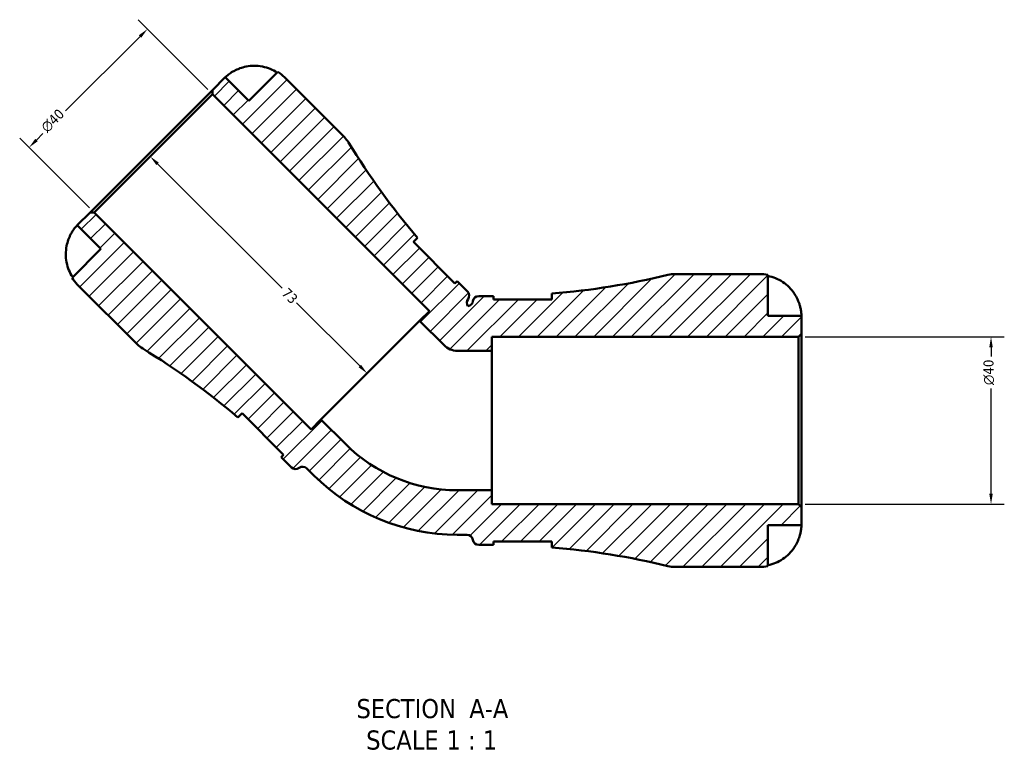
# Model space of a CAD drawing. Header units: millimetres. Extents: x -142 to 923, y -268 to 691.
# Tile 3 of 13: x 326 to 561, y -268 to -94. Entities that reach past the tile are written whole.
import ezdxf

# ---------------------------------------------------------------- set-up
doc = ezdxf.new("R2010")
doc.units = ezdxf.units.MM
for name, color, linetype, lineweight in [('Dimension (ANSI)', 7, 'Continuous', 25), ('Hatch (ANSI)', 7, 'Continuous', 18), ('Symbol (ANSI)', 7, 'Continuous', 25), ('Visible (ANSI)', 7, 'Continuous', 50)]:
    doc.layers.add(name, color=color, linetype=linetype, lineweight=lineweight)
doc.styles.add('Label Text (ANSI)', font='tahoma.ttf')
doc.styles.add('Note Text (ANSI)', font='tahoma.ttf')
doc.dimstyles.new('Default - mm (ANSI)', dxfattribs={"dimtxt": 2.399999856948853, "dimasz": 2.5, "dimexe": 3.175, "dimexo": 1.6002, "dimgap": 0.7999999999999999, "dimtad": 0, "dimtoh": 1, "dimdec": 0, "dimrnd": 1e-08, "dimzin": 4, "dimdsep": 46, "dimtxsty": 'Note Text (ANSI)', "dimcen": 0.09, "dimdle": 10, "dimclrd": 256, "dimclre": 256, "dimclrt": 5, "dimadec": 1, "dimazin": 1, "dimtfac": 1.270000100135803, "dimtofl": 0, "dimtmove": 0, "dimatfit": 3, "dimfxl": 1, "dimtolj": 1, "dimtzin": 4, "dimlwd": -1, "dimlwe": -1, "dimarcsym": 0})

# ---------------------------------------------------------------- blocks, each defined once
blk = doc.blocks.new('*D7')
at = {"layer": 'Defpoints', "color": 0, "transparency": 16777216}
for p in [(511.8195295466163, -170.23012845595), (557.8195295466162, -170.23012845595), (511.8195295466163, -210.2301284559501)]:
    blk.add_point(p, dxfattribs=at)
at = {"layer": 'Dimension (ANSI)', "transparency": 16777216}
for p, q in [((513.4197295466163, -170.23012845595), (560.9945295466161, -170.23012845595)), ((557.8195295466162, -172.73012845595), (557.8195295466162, -174.8988150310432)), ((557.8195295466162, -207.7301284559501), (557.8195295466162, -182.5614418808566)), ((513.4197295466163, -210.2301284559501), (560.9945295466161, -210.2301284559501))]:
    blk.add_line(p, q, dxfattribs=at)
for points in [[(557.4028628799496, -172.73012845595), (558.2361962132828, -172.73012845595), (557.8195295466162, -170.23012845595)], [(557.4028628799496, -207.7301284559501), (558.2361962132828, -207.7301284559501), (557.8195295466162, -210.2301284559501)]]:
    blk.add_solid(points, dxfattribs=at)
at = {"layer": 'Dimension (ANSI)', "color": 5, "transparency": 16777216, "insert": (556.0140105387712, -181.7614418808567), "char_height": 2.399999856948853, "attachment_point": 1, "rotation": 90, "style": 'Note Text (ANSI)'}
blk.add_mtext('\\A1;{\\fAIGDT|b0|i0;\\H2.4000;\\ln}\\fTahoma|b0|i0;\\H2.4000;40', dxfattribs=at)
blk = doc.blocks.new('*D8')
at = {"layer": 'Defpoints', "color": 0, "transparency": 16777216}
for p in [(371.8099228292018, -112.2362504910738), (327.969302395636, -124.9641725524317), (343.5256515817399, -140.5205217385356)]:
    blk.add_point(p, dxfattribs=at)
at = {"layer": 'Dimension (ANSI)', "transparency": 16777216}
for p, q in [((370.6784105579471, -111.1047382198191), (354.0085096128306, -94.43483727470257)), ((354.4858066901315, -98.44766825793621), (336.6888577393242, -116.2446172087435)), ((329.7370693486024, -123.1964055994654), (331.2705623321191, -121.6629126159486)), ((342.3941393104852, -139.389009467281), (325.7242383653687, -122.7191085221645))]:
    blk.add_line(p, q, dxfattribs=at)
for points in [[(354.1911788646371, -98.1530404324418), (354.7804345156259, -98.74229608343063), (356.2535736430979, -96.67990130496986)], [(329.442441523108, -122.901777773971), (330.0316971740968, -123.4910334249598), (327.969302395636, -124.9641725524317)]]:
    blk.add_solid(points, dxfattribs=at)
at = {"layer": 'Dimension (ANSI)', "color": 5, "transparency": 16777216, "insert": (330.5595530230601, -119.8205324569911), "char_height": 2.399999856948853, "attachment_point": 1, "rotation": 45.000000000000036, "style": 'Note Text (ANSI)'}
blk.add_mtext('\\A1;{\\fAIGDT|b0|i0;\\H2.4000;\\ln}\\fTahoma|b0|i0;\\H2.4000;40', dxfattribs=at)
blk = doc.blocks.new('*D9')
at = {"layer": 'Defpoints', "color": 0, "transparency": 16777216}
for p in [(357.667787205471, -126.3783861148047), (409.4987142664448, -178.2093131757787), (408.7435795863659, -178.9644478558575)]:
    blk.add_point(p, dxfattribs=at)
at = {"layer": 'Dimension (ANSI)', "transparency": 16777216}
for p, q in [((358.6804194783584, -128.90128774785), (388.4186832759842, -158.6395515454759)), ((406.9758126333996, -177.1966809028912), (391.8534460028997, -162.0743142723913))]:
    blk.add_line(p, q, dxfattribs=at)
for points in [[(358.9750473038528, -128.6066599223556), (358.385791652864, -129.1959155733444), (356.912652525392, -127.1335207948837)], [(407.270440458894, -176.9020530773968), (406.6811848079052, -177.4913087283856), (408.7435795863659, -178.9644478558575)]]:
    blk.add_solid(points, dxfattribs=at)
at = {"layer": 'Dimension (ANSI)', "color": 5, "transparency": 16777216, "insert": (389.8682283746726, -158.321377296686), "char_height": 2.399999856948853, "attachment_point": 1, "rotation": 315, "style": 'Note Text (ANSI)'}
blk.add_mtext('\\A1;73', dxfattribs=at)

msp = doc.modelspace()

# ---------------------------------------------------------------- hatches: boundary and pattern name
at = {"layer": 'Hatch (ANSI)'}
h = msp.add_hatch(dxfattribs=at)
h.set_pattern_fill('ANSI31', color=256, scale=25.4, style=0)
h.set_pattern_definition([(45, (0, 0), (-2.245064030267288, 2.245064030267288), [])])
edge = h.paths.add_edge_path()
edge.add_ellipse((482.2861417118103, -218.2301284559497), major_axis=(6.801990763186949, -1.653155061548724), ratio=1, start_angle=270, end_angle=283.6603059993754)
edge.add_line((482.2861417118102, -225.23012845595), (502.5195295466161, -225.23012845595))
edge.add_ellipse((502.5195295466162, -215.2301284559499), major_axis=(10.0000000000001, -3.091101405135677e-34), ratio=1, start_angle=270, end_angle=281.5369590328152)
edge.add_line((504.5195295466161, -225.0280874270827), (504.5195295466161, -215.23012845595))
edge.add_line((504.5195295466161, -215.23012845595), (512.5195295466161, -215.23012845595))
edge.add_line((512.5195295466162, -215.23012845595), (512.5195295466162, -210.93012845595))
edge.add_line((512.5195295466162, -210.93012845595), (511.8195295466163, -210.23012845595))
edge.add_line((511.8195295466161, -210.23012845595), (438.5195295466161, -210.23012845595))
edge.add_line((438.5195295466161, -210.23012845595), (438.5195295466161, -206.8967951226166))
edge.add_line((438.5195295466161, -206.8967951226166), (430.2660295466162, -206.8967951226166))
edge.add_ellipse((430.2660295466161, -169.1142095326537), major_axis=(-37.78258558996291, -2.109423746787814e-14), ratio=1, start_angle=44.999999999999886, end_angle=90, ccw=False)
edge.add_line((403.5497070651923, -195.8305320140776), (397.7136012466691, -189.9944261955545))
edge.add_line((397.713601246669, -189.9944261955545), (395.3565786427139, -192.3514487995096))
edge.add_line((395.3565786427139, -192.3514487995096), (343.52565158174, -140.5205217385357))
edge.add_line((343.52565158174, -140.5205217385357), (342.5357020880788, -140.5205217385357))
edge.add_line((342.5357020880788, -140.5205217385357), (339.4951429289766, -143.5610808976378))
edge.add_line((339.4951429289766, -143.5610808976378), (345.151997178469, -149.2179351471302))
edge.add_line((345.1519971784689, -149.2179351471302), (338.2237939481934, -156.1461383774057))
edge.add_ellipse((346.5662107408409, -150.6321487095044), major_axis=(5.513989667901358, -8.342416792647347), ratio=1, start_angle=269.9999999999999, end_angle=281.5369590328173)
edge.add_line((339.4951429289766, -157.7032165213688), (353.8023086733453, -172.0103822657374))
edge.add_ellipse((358.7520561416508, -167.060634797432), major_axis=(4.949747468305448, -4.949747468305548), ratio=1, start_angle=270, end_angle=283.6603059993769)
edge.add_ellipse((262.2208151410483, -325.5791361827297), major_axis=(152.5398104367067, -92.8904643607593), ratio=1, start_angle=80.98368547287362, end_angle=90, ccw=False)
edge.add_line((377.86888480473, -189.481538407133), (378.849170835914, -188.5012523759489))
edge.add_line((378.8491708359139, -188.5012523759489), (388.7486657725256, -198.4007473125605))
edge.add_line((388.7486657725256, -198.4007473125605), (388.1825614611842, -198.9668516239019))
edge.add_ellipse((262.220815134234, -325.5791361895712), major_axis=(126.6122845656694, -125.9617463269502), ratio=1, start_angle=89.85242737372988, end_angle=90, ccw=False)
edge.add_line((388.5082494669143, -199.2917018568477), (390.6578540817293, -201.4413064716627))
edge.add_ellipse((391.6478035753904, -200.4513569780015), major_axis=(0.989949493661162, -0.9899494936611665), ratio=1, start_angle=270, end_angle=352.8192442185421)
edge.add_ellipse((393.3646863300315, -202.6632144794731), major_axis=(1.105928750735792, 0.8584413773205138), ratio=1, start_angle=7.180755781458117, end_angle=90.00000000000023, ccw=False)
edge.add_line((394.3546358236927, -201.673264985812), (396.0308049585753, -203.3494341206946))
edge.add_ellipse((430.2660295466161, -169.1142095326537), major_axis=(34.23522458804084, -34.23522458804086), ratio=1, start_angle=270, end_angle=315)
edge.add_line((430.2660295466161, -217.53012845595), (432.6364906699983, -217.53012845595))
edge.add_ellipse((432.6364906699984, -218.93012845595), major_axis=(1.399999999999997, -4.327541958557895e-35), ratio=1, start_angle=7.180755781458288, end_angle=90, ccw=False)
edge.add_ellipse((435.4145295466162, -218.58012845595), major_axis=(0.1750000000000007, -1.389019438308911), ratio=1, start_angle=269.9999999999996, end_angle=352.8192442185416)
edge.add_line((435.4145295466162, -219.98012845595), (438.4545295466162, -219.98012845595))
edge.add_ellipse((438.4545295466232, -398.5775308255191), major_axis=(178.5974023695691, 7.041034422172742e-12), ratio=1, start_angle=89.85242737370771, end_angle=90, ccw=False)
edge.add_line((438.91452954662, -219.9807208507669), (438.9145295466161, -219.18012845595))
edge.add_line((438.9145295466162, -219.18012845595), (452.9145295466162, -219.18012845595))
edge.add_line((452.9145295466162, -219.18012845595), (452.9145295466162, -220.5664622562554))
edge.add_ellipse((438.4545295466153, -398.5775308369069), major_axis=(14.46000000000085, 178.0110685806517), ratio=0.9999999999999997, start_angle=350.98368547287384, end_angle=360, ccw=False)
edge = h.paths.add_edge_path()
edge.add_ellipse((482.2861417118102, -162.23012845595), major_axis=(-7.000000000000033, 1.77635683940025e-14), ratio=1, start_angle=270, end_angle=283.6603059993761)
edge.add_ellipse((438.454529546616, 18.11727392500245), major_axis=(-173.5454116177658, -42.1784571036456), ratio=1, start_angle=80.98368547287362, end_angle=90, ccw=False)
edge.add_line((452.9145295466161, -159.8937946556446), (452.9145295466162, -161.28012845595))
edge.add_line((452.9145295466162, -161.28012845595), (438.9145295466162, -161.28012845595))
edge.add_line((438.9145295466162, -161.28012845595), (438.9145295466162, -160.4795360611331))
edge.add_ellipse((438.4545295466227, 18.11727391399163), major_axis=(-178.5968099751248, -0.4599999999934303), ratio=1, start_angle=89.8524273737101, end_angle=90, ccw=False)
edge.add_line((438.4545295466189, -160.48012845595), (435.4145295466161, -160.48012845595))
edge.add_ellipse((435.4145295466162, -161.88012845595), major_axis=(-1.400000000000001, -1.110223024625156e-14), ratio=1, start_angle=270, end_angle=352.8192442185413)
edge.add_ellipse((432.6364906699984, -161.53012845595), major_axis=(-0.1750000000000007, -1.389019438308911), ratio=1, start_angle=15.262864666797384, end_angle=90, ccw=False)
edge.add_ellipse((433.9526155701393, -162.0752852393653), major_axis=(-0.8409378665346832, 1.11929598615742), ratio=1, start_angle=15.262864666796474, end_angle=89.99999999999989, ccw=False)
edge.add_ellipse((431.7407580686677, -160.3584024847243), major_axis=(0.8584413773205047, 1.105928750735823), ratio=1, start_angle=270.0000000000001, end_angle=352.8192442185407)
edge.add_line((432.7307075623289, -159.3684529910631), (430.5811029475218, -157.218848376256))
edge.add_ellipse((556.8685372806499, -30.9314140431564), major_axis=(-126.2874343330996, 126.2874343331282), ratio=1, start_angle=89.85242737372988, end_angle=90, ccw=False)
edge.add_line((430.2562527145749, -156.8931603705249), (429.6901484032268, -157.4592646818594))
edge.add_line((429.6901484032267, -157.4592646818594), (419.790653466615, -147.5597697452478))
edge.add_line((419.7906534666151, -147.5597697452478), (420.7709394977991, -146.5794837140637))
edge.add_ellipse((556.8685372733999, -30.93141405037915), major_axis=(-115.6480696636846, 136.0975977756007), ratio=1, start_angle=80.98368547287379, end_angle=90, ccw=False)
edge.add_ellipse((398.3500358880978, -127.4626550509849), major_axis=(-3.640776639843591, 5.978690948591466), ratio=1, start_angle=269.9999999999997, end_angle=283.660305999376)
edge.add_line((403.2997833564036, -122.5129075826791), (388.992617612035, -108.2057418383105))
edge.add_ellipse((381.9215498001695, -115.2768096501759), major_axis=(-7.071067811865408, 7.071067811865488), ratio=1, start_angle=270, end_angle=281.5369590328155)
edge.add_line((387.4355394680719, -106.9343928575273), (380.5073362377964, -113.8625960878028))
edge.add_line((380.5073362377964, -113.8625960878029), (374.8504819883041, -108.2057418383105))
edge.add_line((374.8504819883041, -108.2057418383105), (371.8099228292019, -111.2463009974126))
edge.add_line((371.8099228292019, -111.2463009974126), (371.8099228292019, -112.2362504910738))
edge.add_line((371.8099228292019, -112.2362504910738), (423.6408498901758, -164.0671775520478))
edge.add_line((423.6408498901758, -164.0671775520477), (421.2838272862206, -166.4242001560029))
edge.add_line((421.2838272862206, -166.4242001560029), (427.1199331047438, -172.2603059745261))
edge.add_ellipse((430.2660295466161, -169.1142095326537), major_axis=(3.146096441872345, -3.146096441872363), ratio=1, start_angle=270, end_angle=315.0000000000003)
edge.add_line((430.2660295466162, -173.5634617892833), (438.5195295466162, -173.5634617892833))
edge.add_line((438.5195295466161, -173.5634617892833), (438.5195295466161, -170.23012845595))
edge.add_line((438.5195295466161, -170.23012845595), (511.8195295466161, -170.23012845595))
edge.add_line((511.8195295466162, -170.23012845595), (512.5195295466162, -169.53012845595))
edge.add_line((512.5195295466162, -169.53012845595), (512.5195295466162, -165.23012845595))
edge.add_line((512.5195295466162, -165.23012845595), (504.5195295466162, -165.23012845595))
edge.add_line((504.5195295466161, -165.23012845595), (504.5195295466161, -155.4321694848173))
edge.add_ellipse((502.5195295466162, -165.23012845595), major_axis=(-9.797958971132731, 1.999999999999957), ratio=1, start_angle=270, end_angle=281.5369590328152)
edge.add_line((502.5195295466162, -155.23012845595), (482.2861417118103, -155.23012845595))

# ---------------------------------------------------------------- linework, layer by layer
at = {"layer": 'Visible (ANSI)'}
for p, q in [((374.8504819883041, -108.2057418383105), (371.8099228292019, -111.2463009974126)), ((380.5073362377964, -113.8625960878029), (374.8504819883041, -108.2057418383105)), ((387.435539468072, -106.9343928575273), (380.5073362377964, -113.8625960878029)), ((403.2997833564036, -122.5129075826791), (388.992617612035, -108.2057418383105)), ((371.8099228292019, -111.2463009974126), (342.5357020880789, -140.5205217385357)), ((343.52565158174, -140.5205217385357), (371.8099228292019, -112.2362504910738)), ((371.8099228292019, -111.2463009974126), (371.8099228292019, -112.2362504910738)), ((371.8099228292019, -112.2362504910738), (423.6408498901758, -164.0671775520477)), ((342.5357020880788, -140.5205217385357), (339.4951429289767, -143.5610808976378)), ((343.52565158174, -140.5205217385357), (342.5357020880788, -140.5205217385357)), ((395.3565786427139, -192.3514487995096), (343.52565158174, -140.5205217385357)), ((339.4951429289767, -143.5610808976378), (345.1519971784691, -149.2179351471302)), ((419.7906534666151, -147.5597697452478), (420.7709394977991, -146.5794837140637)), ((429.6901484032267, -157.4592646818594), (419.7906534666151, -147.5597697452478)), ((345.1519971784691, -149.2179351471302), (338.2237939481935, -156.1461383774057)), ((502.5195295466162, -155.23012845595), (482.2861417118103, -155.23012845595)), ((430.2562527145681, -156.8931603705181), (429.6901484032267, -157.4592646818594)), ((432.7307075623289, -159.3684529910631), (430.5811029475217, -157.218848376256)), ((504.5195295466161, -165.23012845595), (504.5195295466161, -155.4321694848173)), ((339.4951429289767, -157.7032165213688), (353.8023086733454, -172.0103822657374)), ((452.9145295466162, -159.8937946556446), (452.9145295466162, -161.28012845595)), ((438.4545295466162, -160.48012845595), (435.4145295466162, -160.48012845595)), ((438.9145295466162, -161.28012845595), (438.9145295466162, -160.4795360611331)), ((452.9145295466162, -161.28012845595), (438.9145295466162, -161.28012845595)), ((423.6408498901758, -164.0671775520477), (421.2838272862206, -166.4242001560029)), ((421.2838272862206, -166.4242001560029), (397.713601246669, -189.9944261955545)), ((421.2838272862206, -166.4242001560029), (427.1199331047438, -172.260305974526)), ((512.5195295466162, -165.23012845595), (504.5195295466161, -165.23012845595)), ((512.5195295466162, -169.53012845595), (512.5195295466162, -165.23012845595)), ((438.5195295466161, -173.5634617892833), (438.5195295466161, -170.23012845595)), ((438.5195295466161, -170.23012845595), (511.8195295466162, -170.23012845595)), ((511.8195295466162, -170.23012845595), (512.5195295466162, -169.53012845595)), ((511.8195295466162, -170.23012845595), (511.8195295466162, -210.23012845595)), ((512.5195295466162, -210.93012845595), (512.5195295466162, -169.53012845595)), ((430.2660295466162, -173.5634617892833), (438.5195295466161, -173.5634617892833)), ((438.5195295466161, -206.8967951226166), (438.5195295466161, -173.5634617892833)), ((377.8688848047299, -189.4815384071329), (378.849170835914, -188.5012523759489)), ((378.849170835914, -188.5012523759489), (388.7486657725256, -198.4007473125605)), ((397.713601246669, -189.9944261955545), (395.3565786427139, -192.3514487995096)), ((403.5497070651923, -195.8305320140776), (397.713601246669, -189.9944261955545)), ((388.7486657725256, -198.4007473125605), (388.1825614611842, -198.9668516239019)), ((388.5082494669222, -199.2917018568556), (390.6578540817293, -201.4413064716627)), ((394.3546358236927, -201.673264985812), (396.0308049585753, -203.3494341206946)), ((438.5195295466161, -206.8967951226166), (430.2660295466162, -206.8967951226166)), ((438.5195295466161, -210.23012845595), (438.5195295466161, -206.8967951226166)), ((511.8195295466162, -210.23012845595), (438.5195295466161, -210.23012845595)), ((512.5195295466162, -210.93012845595), (511.8195295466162, -210.23012845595)), ((512.5195295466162, -215.23012845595), (512.5195295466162, -210.93012845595)), ((504.5195295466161, -225.0280874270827), (504.5195295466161, -215.23012845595)), ((504.5195295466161, -215.23012845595), (512.5195295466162, -215.23012845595)), ((430.2660295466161, -217.53012845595), (432.6364906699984, -217.53012845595)), ((435.4145295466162, -219.98012845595), (438.4545295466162, -219.98012845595)), ((438.9145295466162, -219.9807208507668), (438.9145295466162, -219.18012845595)), ((438.9145295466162, -219.18012845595), (452.9145295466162, -219.18012845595)), ((452.9145295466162, -219.18012845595), (452.9145295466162, -220.5664622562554)), ((482.2861417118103, -225.23012845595), (502.5195295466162, -225.23012845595))]:
    msp.add_line(p, q, dxfattribs=at)
for centre, radius, start, end in [((381.9215498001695, -115.2768096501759), 9.999999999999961, 44.99999999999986, 56.53695903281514), ((398.350035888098, -127.4626550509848), 6.999999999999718, 31.33969400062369, 45.00000000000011), ((556.8685372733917, -30.93141405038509), 178.5974023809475, 211.3396940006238, 220.3560085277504), ((482.2861417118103, -162.23012845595), 7.000000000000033, 90, 103.6603059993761), ((502.5195295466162, -165.23012845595), 10.00000000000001, 78.46304096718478, 90), ((346.5662107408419, -150.6321487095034), 9.999999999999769, 213.4630409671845, 225), ((556.8685372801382, -30.93141404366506), 178.5974023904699, 224.8524273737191, 224.9999999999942), ((438.4545295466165, 18.11727392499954), 178.5974023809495, 274.6439914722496, 283.6603059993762), ((431.7407580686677, -160.3584024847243), 1.400000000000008, 322.1807557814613, 45.00000000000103), ((433.9526155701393, -162.0752852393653), 1.40000000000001, 142.180755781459, 216.9178911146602), ((432.6364906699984, -161.53012845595), 1.400000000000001, 278.0821088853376, 352.8192442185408), ((435.4145295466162, -161.88012845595), 1.400000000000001, 90, 172.8192442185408), ((438.4545295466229, 18.11727391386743), 178.5974023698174, 270.0000000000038, 270.1475726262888), ((358.7520561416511, -167.0606347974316), 6.999999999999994, 224.9999999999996, 238.6603059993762), ((262.2208151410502, -325.579136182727), 178.5974023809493, 49.64399147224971, 58.66030599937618), ((430.2660295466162, -169.1142095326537), 4.449252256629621, 225, 270.0000000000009), ((430.2660295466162, -169.1142095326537), 37.78258558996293, 225, 270), ((262.2208151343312, -325.579136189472), 178.5974023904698, 45.00000000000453, 45.14757262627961), ((391.6478035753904, -200.4513569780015), 1.399999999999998, 225, 307.8192442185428), ((393.3646863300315, -202.6632144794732), 1.400000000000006, 45.00000000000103, 127.8192442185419), ((430.2660295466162, -169.1142095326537), 48.41591892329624, 225, 270), ((432.6364906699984, -218.93012845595), 1.399999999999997, 7.18075578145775, 90), ((435.4145295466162, -218.58012845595), 1.400000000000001, 187.1807557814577, 270), ((438.4545295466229, -398.5775308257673), 178.5974023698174, 89.85242737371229, 90.00000000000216), ((438.4545295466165, -398.5775308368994), 178.5974023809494, 76.33969400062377, 85.35600852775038), ((482.2861417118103, -218.2301284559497), 7.000000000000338, 256.339694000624, 269.9999999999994), ((502.5195295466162, -215.2301284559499), 10.0000000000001, 270, 281.5369590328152)]:
    msp.add_arc(centre, radius, start, end, dxfattribs=at)
for points, knots in [([(378.3574767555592, -106.0558823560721), (378.8126292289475, -105.8911034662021), (379.3023782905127, -105.7520532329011), (380.4636128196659, -105.5181001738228), (381.1416602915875, -105.4551375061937), (382.3801874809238, -105.4525321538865), (383.0547403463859, -105.5119526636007), (384.3760065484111, -105.7720267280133), (385.022716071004, -105.9726996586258), (386.1467211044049, -106.4366342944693), (386.7276298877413, -106.7384245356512), (387.2724360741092, -107.0974962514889)], [4.902645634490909, 4.902645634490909, 4.902645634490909, 4.902645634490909, 5.042246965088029, 5.042246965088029, 5.228551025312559, 5.228551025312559, 5.413805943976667, 5.413805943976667, 5.599060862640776, 5.599060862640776, 5.778601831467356, 5.778601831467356, 5.778601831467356, 5.778601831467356]), ([(374.8504819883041, -108.2057418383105), (374.8504819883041, -108.2057418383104), (374.8957066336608, -108.1594110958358), (375.0865900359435, -107.9780082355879), (375.2381325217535, -107.83840831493), (375.6837468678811, -107.4755740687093), (375.9906669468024, -107.2483087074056), (376.5731646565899, -106.8855772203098), (376.8011823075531, -106.7551057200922), (377.2244631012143, -106.535723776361), (377.4117419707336, -106.4454404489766), (377.8043458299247, -106.2702506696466), (378.0090816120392, -106.1861448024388), (378.2635023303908, -106.0902506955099), (378.3104442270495, -106.0729095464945), (378.3574767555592, -106.0558823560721)], [-1.232104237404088, -1.232104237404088, -1.232104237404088, -1.232104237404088, -1.122583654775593, -1.122583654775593, -1.005066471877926, -1.005066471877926, -0.869895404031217, -0.869895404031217, -0.7932493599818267, -0.7932493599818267, -0.7362114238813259, -0.7362114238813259, -0.6769241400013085, -0.6769241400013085, -0.6635491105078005, -0.6635491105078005, -0.6635491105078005, -0.6635491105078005]), ([(337.3452834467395, -147.0680756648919), (337.3832653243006, -146.9631620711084), (337.4227816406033, -146.8587795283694), (337.5494354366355, -146.5386153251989), (337.6411832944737, -146.326366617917), (337.8389448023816, -145.9057149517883), (337.9447118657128, -145.699330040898), (338.2133209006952, -145.2146863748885), (338.3771229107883, -144.9529498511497), (338.7585686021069, -144.3978629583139), (338.965400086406, -144.1420941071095), (339.3015131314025, -143.7556538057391), (339.4218685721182, -143.6349293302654), (339.4869054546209, -143.5692797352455), (339.4951429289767, -143.5610808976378), (339.4951429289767, -143.5610808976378)], [-1.839614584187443, -1.839614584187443, -1.839614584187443, -1.839614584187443, -1.809086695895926, -1.809086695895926, -1.745298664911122, -1.745298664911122, -1.678814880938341, -1.678814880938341, -1.581072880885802, -1.581072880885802, -1.444616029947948, -1.444616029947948, -1.30173042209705, -1.30173042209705, -1.253543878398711, -1.253543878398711, -1.253543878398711, -1.253543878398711]), ([(338.3868973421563, -155.9830349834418), (338.0278256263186, -155.4382287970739), (337.7260353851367, -154.8573200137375), (337.2621007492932, -153.7333149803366), (337.0614278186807, -153.0866054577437), (336.801353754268, -151.7653392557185), (336.7419332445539, -151.0907863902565), (336.744538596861, -149.8522592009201), (336.8075012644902, -149.1742117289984), (337.0414543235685, -148.0129771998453), (337.1805045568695, -147.5232281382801), (337.3452834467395, -147.0680756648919)], [0.1897242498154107, 0.1897242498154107, 0.1897242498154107, 0.1897242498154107, 0.3692652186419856, 0.3692652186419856, 0.5545201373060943, 0.5545201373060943, 0.739775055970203, 0.739775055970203, 0.9260791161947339, 0.9260791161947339, 1.065680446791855, 1.065680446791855, 1.065680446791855, 1.065680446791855]), ([(419.8485890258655, -147.5018341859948), (419.8370588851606, -147.5133643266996), (419.8258186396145, -147.5254815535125), (419.8078505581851, -147.5463249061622), (419.8009551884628, -147.5547008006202), (419.7941831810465, -147.5633087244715)], [-2.588246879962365, -2.588246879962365, -2.588246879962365, -2.588246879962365, -2.571359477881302, -2.571359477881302, -2.56053464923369, -2.56053464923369, -2.56053464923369, -2.56053464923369]), ([(504.5195295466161, -155.6628325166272), (505.1586677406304, -155.7941666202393), (505.782830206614, -155.9915332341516), (506.9056731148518, -156.4582734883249), (507.5048629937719, -156.7736689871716), (508.6230394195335, -157.5240451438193), (509.1420369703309, -157.9590094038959), (510.0159656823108, -158.8366226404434), (510.4508963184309, -159.3605959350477), (511.1065833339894, -160.3471425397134), (511.3545648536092, -160.7917707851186), (511.5598899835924, -161.2301284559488)], [0.1897242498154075, 0.1897242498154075, 0.1897242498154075, 0.1897242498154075, 0.3692652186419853, 0.3692652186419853, 0.5545201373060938, 0.5545201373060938, 0.7397750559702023, 0.7397750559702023, 0.9260791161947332, 0.9260791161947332, 1.065680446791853, 1.065680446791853, 1.065680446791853, 1.065680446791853]), ([(511.5598899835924, -161.2301284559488), (511.6285530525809, -161.3767202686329), (511.6940525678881, -161.5246229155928), (511.8548751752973, -161.9099934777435), (511.9441541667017, -162.1469952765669), (512.1099997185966, -162.638093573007), (512.1836659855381, -162.8891569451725), (512.3356080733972, -163.4874627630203), (512.3971587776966, -163.8157814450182), (512.4872857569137, -164.4508402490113), (512.5053883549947, -164.7289941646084), (512.5214974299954, -165.1255102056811), (512.5195295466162, -165.2301284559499), (512.5195295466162, -165.23012845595)], [-0.6400853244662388, -0.6400853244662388, -0.6400853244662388, -0.6400853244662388, -0.5922218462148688, -0.5922218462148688, -0.5159503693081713, -0.5159503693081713, -0.4323560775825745, -0.4323560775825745, -0.3086303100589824, -0.3086303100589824, -0.1584495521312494, -0.1584495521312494, 0, 0, 0, 0]), ([(378.8527167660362, -188.504766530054), (378.835011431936, -188.5186988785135), (378.8182874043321, -188.5331548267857), (378.7987258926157, -188.5517883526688), (378.7949500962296, -188.5554731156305), (378.7912352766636, -188.5591879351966)], [-0.2836158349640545, -0.2836158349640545, -0.2836158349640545, -0.2836158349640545, -0.2613572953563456, -0.2613572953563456, -0.255926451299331, -0.255926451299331, -0.255926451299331, -0.255926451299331]), ([(512.5195295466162, -215.23012845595), (512.5195295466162, -215.2301284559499), (512.5200611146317, -215.2830971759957), (512.5154037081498, -215.5055449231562), (512.5092935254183, -215.6882619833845), (512.4669242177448, -216.1593560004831), (512.4317619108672, -216.4396138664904), (512.3189566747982, -217.0367354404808), (512.2482798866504, -217.3389829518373), (512.0977044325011, -217.8570320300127), (512.0316293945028, -218.0612432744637), (511.8904544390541, -218.4547014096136), (511.8171714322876, -218.6425571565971), (511.6814025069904, -218.9641220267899), (511.6219400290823, -219.0976550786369), (511.5598899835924, -219.2301284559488)], [0, 0, 0, 0, 0.1127496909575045, 0.1127496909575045, 0.2404619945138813, 0.2404619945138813, 0.3630761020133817, 0.3630761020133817, 0.469826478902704, 0.469826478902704, 0.5368083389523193, 0.5368083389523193, 0.5973812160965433, 0.5973812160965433, 0.6407273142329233, 0.6407273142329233, 0.6407273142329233, 0.6407273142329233]), ([(511.5598899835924, -219.2301284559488), (511.3545648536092, -219.6684861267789), (511.1065833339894, -220.1131143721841), (510.4508963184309, -221.0996609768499), (510.0159656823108, -221.6236342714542), (509.1420369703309, -222.5012475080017), (508.6230394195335, -222.9362117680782), (507.5048629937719, -223.6865879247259), (506.9056731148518, -224.0019834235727), (505.782830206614, -224.468723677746), (505.1586677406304, -224.6660902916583), (504.5195295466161, -224.7974243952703)], [4.902643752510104, 4.902643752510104, 4.902643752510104, 4.902643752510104, 5.042245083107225, 5.042245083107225, 5.228549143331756, 5.228549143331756, 5.413804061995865, 5.413804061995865, 5.599058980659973, 5.599058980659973, 5.778599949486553, 5.778599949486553, 5.778599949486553, 5.778599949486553])]:
    msp.add_open_spline(points, degree=3, knots=knots, dxfattribs=at)
for points in [[(452.9095303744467, -161.2801338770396), (452.9128580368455, -161.2522919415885), (452.9145295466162, -161.2249730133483), (452.9145295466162, -161.1981952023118)], [(452.9145295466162, -219.2620617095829), (452.9145295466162, -219.2352850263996), (452.9128580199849, -219.2079666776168), (452.9095300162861, -219.1801242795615)]]:
    msp.add_open_spline(points, degree=3, dxfattribs=at)

# ---------------------------------------------------------------- texts
at = {"layer": 'Symbol (ANSI)', "char_height": 4.571999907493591, "attachment_point": 7, "style": 'Label Text (ANSI)'}
for s, insert in [('SECTION', (406.2066799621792, -261.4535678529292)), (' A-A', (431.4409281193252, -261.3572372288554)), ('SCALE', (408.5260242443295, -268.9664251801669)), (' 1 : 1', (425.9945429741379, -268.8849146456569))]:
    msp.add_mtext(s, dxfattribs=dict(at, insert=insert))

# ---------------------------------------------------------------- dimensions: what is measured, and where the dimension line sits
at = {"layer": 'Dimension (ANSI)'}
for base, p1, p2, angle, picture, middle in [((327.969302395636, -124.9641725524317), (371.8099228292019, -112.2362504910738), (343.52565158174, -140.5205217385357), 45.00000000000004, '*D8', (333.9797100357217, -118.9537649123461)), ((557.8195295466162, -170.23012845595), (511.8195295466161, -210.23012845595), (511.8195295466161, -170.23012845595), 90, '*D7', (557.8195295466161, -178.73012845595))]:
    dim = msp.add_linear_dim(base=base, p1=p1, p2=p2, angle=angle, text='{\\fAIGDT|b0|i0;\\H2.4000;\\ln}\\fTahoma|b0|i0;\\H2.4000;<>', dimstyle='Default - mm (ANSI)', override={"dimgap": 0.7999999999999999, "dimtoh": 0, "dimdec": 0, "dimtol": 0, "dimlim": 0, "dimtp": 0, "dimtm": -0, "dimtdec": 2, "dimatfit": 1}, dxfattribs=at)
    dim.commit()
    dim.dimension.update_dxf_attribs({"geometry": picture, "text_midpoint": middle, "dimtype": 160})
dim = msp.add_linear_dim(base=(408.7435795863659, -178.9644478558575), p1=(357.667787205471, -126.3783861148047), p2=(409.4987142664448, -178.2093131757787), angle=135, dimstyle='Default - mm (ANSI)', override={"dimgap": 0.7999999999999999, "dimtoh": 0, "dimdec": 0, "dimse1": 1, "dimse2": 1, "dimtol": 0, "dimlim": 0, "dimtp": 0, "dimtm": -0, "dimtdec": 2, "dimatfit": 1}, dxfattribs=at)
dim.commit()
dim.dimension.update_dxf_attribs({"geometry": '*D9', "text_midpoint": (390.136064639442, -160.3569329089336), "dimtype": 160})

doc.saveas('drawing.dxf')
